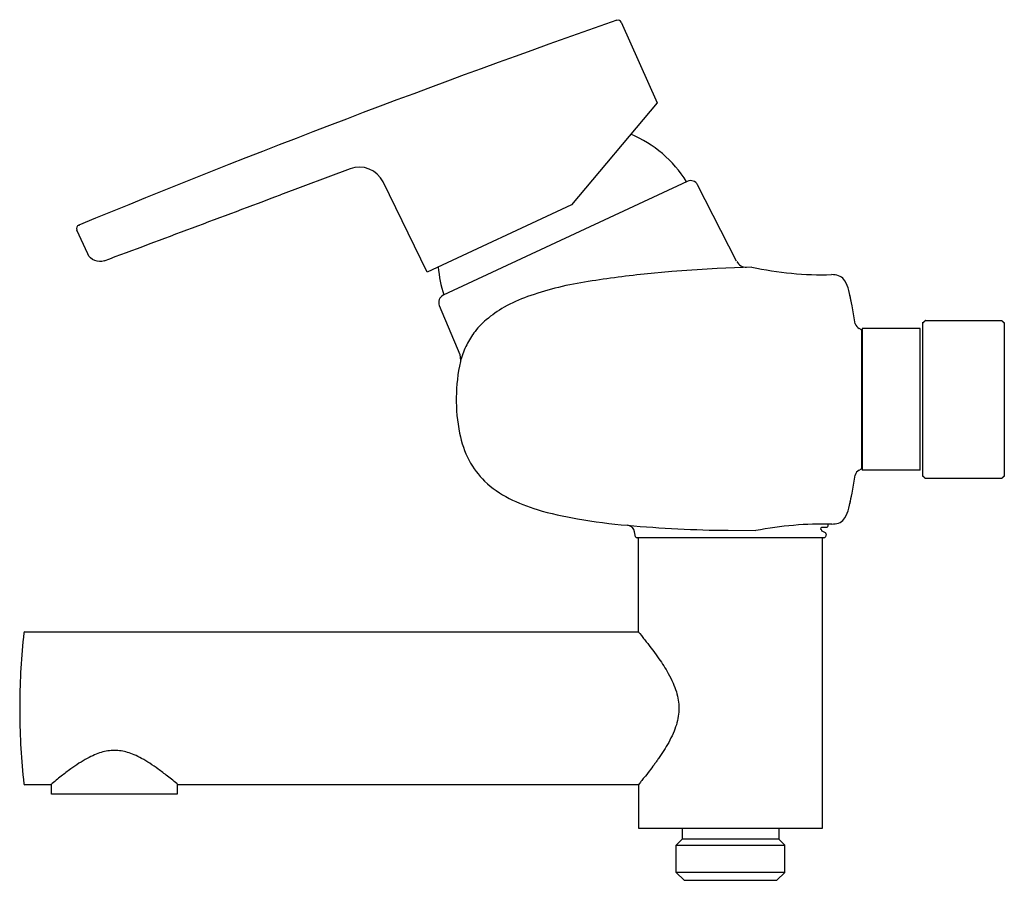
# Model space of a CAD drawing. Header units: millimetres. Extents: x -187 to 0, y -91 to 72.
import ezdxf

# ---------------------------------------------------------------- set-up
doc = ezdxf.new("R2010")
doc.units = ezdxf.units.MM
doc.header["$MEASUREMENT"] = 0
doc.layers.add('PLANNING', color=1, linetype='Continuous', true_color=0xff0000)

# ---------------------------------------------------------------- blocks, each defined once
blk = doc.blocks.new('750100_r')
at = {"layer": 'PLANNING'}
for p, q in [((-72.75, 71.59), (-65.94, 56.3)), ((-65.94, 56.3), (-82.19, 36.93)), ((-124.23, 43.77), (-137.46, 38.83)), ((-109.63, 24.13), (-117.99, 41.28)), ((-60.21, 41.39, 0), (-106.57, 19.77, 0)), ((-50.83, 26.21, 0), (-58.25, 40.73, 0)), ((-82.19, 36.93), (-109.63, 24.13)), ((-174.07, 27.62), (-176.13, 32.14)), ((-54.5, 24.83, 0), (-63.13, 24.25, 0)), ((-47.96, 25.11, 0), (-54.5, 24.83, 0)), ((-63.13, 24.25, 0), (-68.39, 23.78, 0)), ((-32.43, 23.65, 0), (-32.79, 23.68, 0)), ((-28.9, 17.78, 0), (-29.53, 20.68, 0)), ((-29.33, 19.75, 0), (-29.14, 18.54, 0)), ((-28.32, 14.36, 0), (-28.9, 17.78, 0)), ((-27.15, 13.21, 0), (-27.57, 13.45, 0)), ((-27.05, 13.02, 0), (-27.15, 13.21, 0)), ((-16, 13.45), (-27, 13.45)), ((-27, 13.45), (-27, -13.45)), ((-16, -13.45), (-16, 13.45)), ((-27.05, -13.02, 0), (-27.05, 13.02, 0)), ((-27.15, -13.21, 0), (-27.05, -13.02, 0)), ((-28.91, -17.81, 0), (-28.33, -14.36, 0)), ((-27.57, -13.45, 0), (-27.15, -13.21, 0)), ((-16, -13.45), (-27, -13.45)), ((-29.53, -20.68, 0), (-28.91, -17.81, 0)), ((-29.14, -18.53, 0), (-29.33, -19.75, 0)), ((-32.79, -23.68, 0), (-32.43, -23.65, 0)), ((-70.05, -26.07, 0), (-70.21, -25.17, 0)), ((-52.44, -24.86, 0), (-47.17, -24.91, 0)), ((-34.63, -24.97, 0), (-34.03, -25.28, 0)), ((-33.86, -25.59, 0), (-33.95, -26.07, 0)), ((-34.24, -26.3, 0), (-69.76, -26.3, 0)), ((-69.5, -44.15), (-69.5, -26.3)), ((-34.5, -81.4), (-34.5, -26.3)), ((-186.01, -44.15), (-69.5, -44.15)), ((-181.1, -73.15), (-186.01, -73.15)), ((-157.07, -73), (-157.07, -74.95)), ((-69.5, -73.15), (-156.9, -73.15)), ((-69.5, -73.15), (-69.5, -81.4)), ((-69.5, -81.4), (-34.5, -81.4)), ((-61.15, -81.4, 0), (-61.15, -83.5, 0)), ((-42.85, -81.4, 0), (-42.85, -83.5, 0)), ((-61.15, -83.5), (-62.29, -84.64)), ((-42.85, -83.5), (-61.15, -83.5)), ((-42.85, -83.5), (-41.71, -84.64)), ((-62.29, -84.64), (-41.71, -84.64)), ((-62.29, -89.81), (-62.29, -84.64)), ((-41.71, -89.81), (-41.71, -84.64)), ((-41.71, -89.81), (-62.29, -89.81)), ((-60.8, -91.3), (-62.29, -89.81)), ((-60.8, -91.3), (-43.2, -91.3)), ((-43.2, -91.3), (-41.71, -89.81))]:
    blk.add_line(p, q, dxfattribs=at)
for points in [[(-107.31, 17.81), (-103.4, 8.49), (-103.25, 7.4)], [(-33.5, -23.69), (-33.52, -24.1), (-33.65, -24.3), (-34.71, -24.3), (-34.87, -24.36), (-34.92, -24.66)], [(-157.07, -74.95), (-180.93, -74.95), (-180.93, -73)]]:
    blk.add_lwpolyline(points, dxfattribs=at)
for centre, radius, start, end in [((586.55, -1815.94), 2000, 109.27369, 112.40512), ((-73.38, 71.3), 0.7, 24, 109.2737), ((-79.85, 29.14, 0), 23, 31.9798, 67.1838), ((-122.48, 39.09), 5, 25.9991, 110.5002), ((-59.58, 40.03, 0), 1.5, 27.7895, 115), ((-92517.94, 247120.9), 263787.23, 290.4922972, 290.5000558), ((-175.49, 32.43), 0.7, 112.4053, 204.5641), ((-175.9, 36.04), 2.96, 272.677, 274.8382), ((-49, 27.14, 0), 2.05, 207.0658, 271.5514), ((-84.57, 26.94, 0), 23, 184.5325, 198.0202), ((-34.55, 86.17, 0), 62.51, 257.6128, 271.6168), ((-45.36, -192.24, 0), 217.24, 96.0846, 99.0988), ((-32.38, 21.16, 0), 2.49, 32.4781, 91.0107), ((-35.63, 19.23, 0), 6.26, 13.3988, 31.4024), ((-67.62, -46.61, 0), 69.98, 104.6767, 109.1312), ((-70.36, -36.12, 0), 59.14, 99.0988, 104.6767), ((-105.9, 18.4, 0), 1.52, 115.8437, 202.7785), ((-81.93, -5.36, 0), 26.32, 109.1312, 119.6987), ((-83.35, -2.86, 0), 23.44, 119.6987, 129.9285), ((-89.57, 4.57, 0), 13.76, 129.9285, 144.5501), ((-26.78, 14.87, 0), 1.62, 198.2419, 241.0957), ((-86.48, 2.37, 0), 17.54, 144.5501, 154.1537), ((-89.65, 3.91, 0), 14.02, 154.1537, 166.5159), ((-26.79, -14.87, 0), 1.62, 118.8723, 161.9308), ((-35.63, -19.23, 0), 6.27, 328.6018, 346.6085), ((-50.26, 210.28, 0), 235.15, 264.8053, 269.469), ((-71.7, -25.4, 0), 1.51, 9.0708, 82.0422), ((-34.34, -90.43, 0), 66.76, 88.6656, 101.0772), ((-32.38, -21.16, 0), 2.49, 268.9895, 327.5219), ((-69.74, -25.98, 0), 0.317, 195.7036, 267.6367), ((-34.94, -24.95, 0), 0.295, 349.909, 87.271), ((-34.25, -25.99, 0), 0.307, 271.1142, 346.022), ((-34.2, -25.57, 0), 0.343, 356.7447, 60.0144), ((-57.92, -58.55), 129.08, 173.6749, 179.6318), ((-186.01, -44.35), 0.2, 90, 173.6749), ((-42.09, -58.65), 144.91, 179.6318, 180.3682), ((-57, -58.7), 130, 180.3892, 186.304), ((-186.01, -72.95), 0.2, 186.304, 270.0211)]:
    blk.add_arc(centre, radius, start, end, dxfattribs=at)
for points, knots in [([(-170.92, 26.32), (-171.51, 26.1), (-172.18, 26.11), (-173.33, 26.59), (-173.81, 27.05), (-174.07, 27.62)], [251.536105, 251.536105, 251.536105, 251.536105, 252.036105, 252.036105, 252.536105, 252.536105, 252.536105, 252.536105]), ([(-103.29, 7.17, 0), (-103.82, 4.94, 0), (-104.28, 0.39, 0), (-103.77, -6.03, 0), (-102.02, -11.55, 0), (-97.5, -17.49, 0), (-89.89, -20.88, 0), (-80.54, -22.91, 0), (-74.72, -23.62, 0), (-71.56, -23.91, 0)], [372.281721, 372.281721, 372.281721, 372.281721, 379.153932, 385.964789, 391.486878, 396.393483, 407.866703, 415.730384, 425.30423, 425.30423, 425.30423, 425.30423]), ([(-69.5, -44.15), (-69.5, -44.15), (-69.13, -44.59), (-67.89, -46.14), (-67.02, -47.23), (-65.93, -48.74), (-65.76, -48.99), (-65.58, -49.24)], [116.8019639, 116.8019639, 116.8019639, 116.8019639, 116.9269639, 116.9269639, 117.0519639, 117.0519639, 117.0751854, 117.0751854, 117.0751854, 117.0751854]), ([(-65.58, -49.24), (-64.96, -50.13), (-63.99, -51.64), (-62.91, -53.76), (-62.26, -55.47), (-61.88, -57.08), (-61.76, -58.65), (-61.88, -60.21), (-62.26, -61.82), (-62.89, -63.47), (-63.98, -65.65), (-64.98, -67.2), (-65.66, -68.18)], [117.075185, 117.075185, 117.075185, 117.075185, 120.393047, 122.449044, 124.216537, 125.873714, 127.392945, 128.910614, 130.565038, 132.327872, 134.215049, 137.864906, 137.864906, 137.864906, 137.864906]), ([(-156.9, -73.15), (-157.24, -72.87), (-157.91, -72.31), (-159.17, -71.31), (-160.61, -70.22), (-162.24, -69.09), (-163.75, -68.18), (-165.17, -67.48), (-166.47, -67), (-167.74, -66.71), (-169, -66.6), (-170.27, -66.71), (-171.53, -67), (-172.84, -67.49), (-174.25, -68.19), (-175.77, -69.09), (-177.41, -70.23), (-178.85, -71.32), (-180.11, -72.33), (-180.76, -72.87), (-181.1, -73.15)], [231.547927, 231.547927, 231.547927, 231.547927, 232.865509, 234.173374, 236.381173, 238.285171, 240.107624, 241.662053, 243.020745, 244.280746, 245.548709, 246.816515, 248.074979, 249.430971, 250.986932, 252.811064, 254.714458, 256.995853, 258.225784, 259.541804, 259.541804, 259.541804, 259.541804]), ([(-65.66, -68.18), (-65.81, -68.38), (-66.09, -68.78), (-66.67, -69.57), (-67.43, -70.58), (-68.27, -71.64), (-68.97, -72.5), (-69.33, -72.95), (-69.5, -73.15)], [137.864906, 137.864906, 137.864906, 137.864906, 138.621678, 139.318217, 140.81056, 142.422355, 143.35226, 144.147927, 144.147927, 144.147927, 144.147927])]:
    blk.add_open_spline(points, degree=3, knots=knots, dxfattribs=at)
blk.add_rational_spline([(-13.5, -15), (-7, -15), (-0.5, -15), (-0.25, -14.75), (0, -14.5), (0, -0.01), (0, 14.47), (-0.27, 14.74), (-0.53, 15), (-1.27, 15), (-2, 15), (-8.49, 15), (-14.97, 15), (-15.24, 14.74), (-15.5, 14.47), (-15.5, -0.01), (-15.5, -14.5), (-15.25, -14.75), (-15, -15), (-14.25, -15), (-13.5, -15)], [1, 1, 1, 1, 1, 1, 1, 1, 1, 0.999999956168, 1, 1, 1, 1, 1, 1, 1, 1, 1, 1, 1], degree=2, knots=[46.355642, 46.355642, 46.355642, 59.355643, 59.355643, 60.062749, 60.062749, 89.004096, 89.004096, 89.7112, 89.7112, 91.265861, 91.265861, 104.211284, 104.211284, 104.918389, 104.918389, 133.859736, 133.859736, 134.566842, 134.566842, 136.066843, 136.066843, 136.066843], dxfattribs=at)

msp = doc.modelspace()

# ---------------------------------------------------------------- block references
msp.add_blockref('750100_r', (0, 0))

doc.saveas('drawing.dxf')
